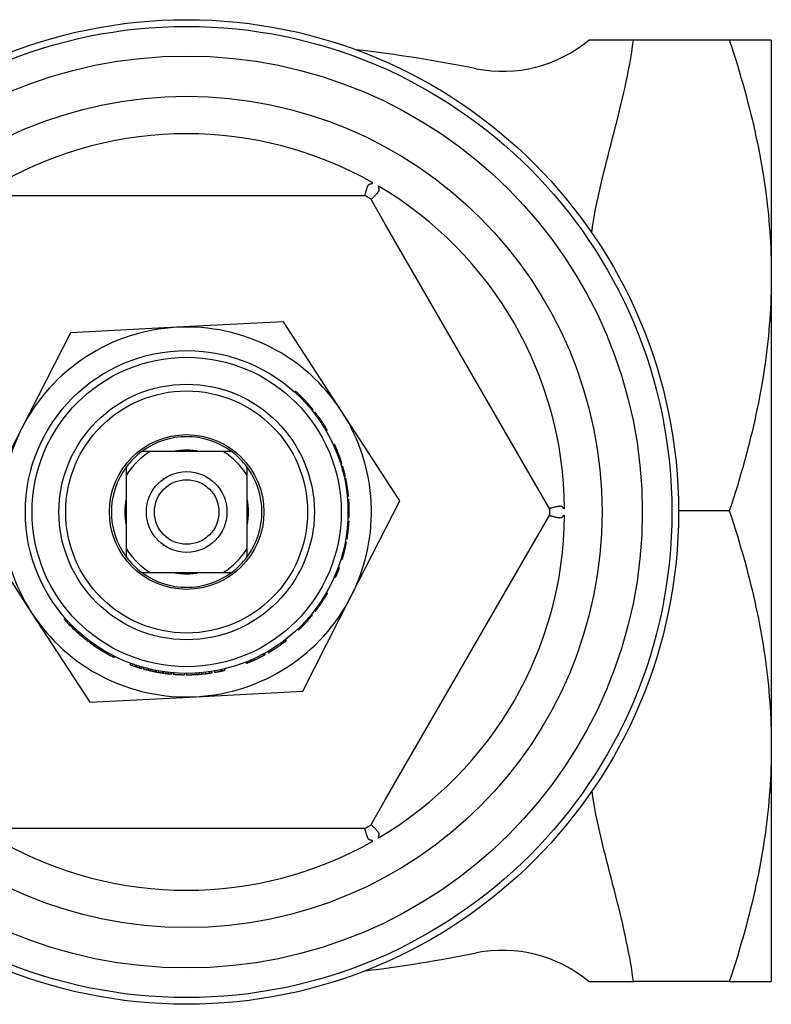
# Model space of a CAD drawing. Header units: millimetres. Extents: x 84 to 4102, y 9 to 486.
# Tile 9 of 15: x 318 to 374, y 413 to 486. Entities that reach past the tile are written whole.
import ezdxf

# ---------------------------------------------------------------- set-up
doc = ezdxf.new("R2010")
doc.units = ezdxf.units.MM
doc.layers.add('DETAIL', color=2, linetype='Continuous')

msp = doc.modelspace()

# ---------------------------------------------------------------- linework, layer by layer
at = {"layer": 'DETAIL'}
for p, q in [((364.08, 484.628), (360.749, 484.628)), ((371.208, 484.628), (364.08, 484.628)), ((374.334, 484.628), (371.208, 484.628)), ((374.334, 484.628), (374.334, 467.128)), ((319.68, 473.04), (317.519, 473.04)), ((341.988, 473.04), (319.68, 473.04)), ((344.149, 473.04), (341.988, 473.04)), ((345.608, 470.949), (344.528, 472.821)), ((356.762, 451.63), (345.608, 470.949)), ((374.334, 467.128), (374.334, 432.128)), ((338.043, 463.686), (330.115, 463.271)), ((342.366, 457.028), (338.043, 463.686)), ((322.187, 462.856), (318.583, 455.783)), ((330.115, 463.271), (322.187, 462.856)), ((338.865, 458.456), (338.932, 458.531)), ((339.462, 457.88), (339.534, 457.949)), ((339.661, 457.668), (339.735, 457.736)), ((340.171, 457.078), (340.249, 457.141)), ((340.311, 456.9), (340.39, 456.962)), ((346.689, 450.37), (342.366, 457.028)), ((340.467, 456.695), (340.547, 456.755)), ((318.583, 455.783), (314.978, 448.709)), ((341.065, 455.81), (341.151, 455.862)), ((341.206, 455.574), (341.293, 455.624)), ((341.738, 454.549), (341.829, 454.59)), ((328.12, 454.035), (327.494, 454.035)), ((333.548, 454.035), (328.12, 454.035)), ((334.174, 454.035), (333.548, 454.035)), ((341.779, 454.459), (341.871, 454.5)), ((342.288, 453.116), (342.384, 453.146)), ((326.339, 452.88), (326.339, 452.254)), ((335.329, 452.254), (335.329, 452.88)), ((342.348, 452.92), (342.444, 452.948)), ((342.403, 452.726), (342.499, 452.753)), ((326.339, 452.254), (326.339, 446.826)), ((335.329, 446.826), (335.329, 452.254)), ((342.545, 452.155), (342.643, 452.177)), ((342.572, 452.034), (342.67, 452.055)), ((342.589, 451.953), (342.687, 451.973)), ((357.843, 449.759), (356.762, 451.63)), ((342.768, 450.792), (342.868, 450.802)), ((342.777, 450.711), (342.876, 450.721)), ((342.797, 450.474), (342.897, 450.482)), ((342.804, 450.391), (342.903, 450.398)), ((343.085, 443.297), (346.689, 450.37)), ((371.208, 449.628), (367.434, 449.628)), ((342.815, 448.872), (342.915, 448.866)), ((342.815, 448.87), (342.915, 448.865)), ((342.827, 449.135), (342.927, 449.132)), ((342.829, 449.216), (342.929, 449.214)), ((342.915, 448.865), (342.915, 448.866)), ((356.762, 447.449), (357.843, 449.321)), ((314.978, 448.709), (319.302, 442.051)), ((342.624, 447.307), (342.723, 447.288)), ((342.624, 447.305), (342.722, 447.286)), ((342.764, 447.521), (342.666, 447.537)), ((342.673, 447.583), (342.772, 447.567)), ((342.722, 447.286), (342.723, 447.288)), ((342.769, 447.55), (342.772, 447.567)), ((345.608, 428.13), (356.762, 447.449)), ((326.339, 446.826), (326.339, 446.2)), ((335.329, 446.2), (335.329, 446.826)), ((342.397, 445.974), (342.301, 446.004)), ((342.315, 446.048), (342.41, 446.019)), ((342.405, 446.002), (342.41, 446.019)), ((342.052, 445.279), (342.145, 445.243)), ((342.108, 445.429), (342.202, 445.395)), ((327.494, 445.045), (328.12, 445.045)), ((328.12, 445.045), (333.548, 445.045)), ((333.548, 445.045), (334.174, 445.045)), ((341.83, 444.736), (341.922, 444.696)), ((339.481, 436.224), (343.085, 443.297)), ((341.101, 443.329), (341.187, 443.277)), ((341.232, 443.551), (341.319, 443.501)), ((340.343, 442.22), (340.422, 442.159)), ((340.508, 442.44), (340.589, 442.381)), ((319.302, 442.051), (323.625, 435.393)), ((321.801, 441.64), (321.725, 441.574)), ((340.084, 441.895), (340.161, 441.831)), ((340.113, 441.931), (340.191, 441.868)), ((339.081, 440.823), (339.149, 440.75)), ((323.501, 440.041), (323.44, 439.961)), ((338.151, 440.028), (338.212, 439.949)), ((338.2, 440.066), (338.261, 439.987)), ((336.927, 439.202), (336.978, 439.116)), ((325.468, 438.806), (325.423, 438.717)), ((336.531, 438.978), (336.579, 438.89)), ((336.618, 439.026), (336.666, 438.938)), ((336.862, 439.164), (336.912, 439.077)), ((326.629, 438.301), (326.594, 438.207)), ((326.816, 438.232), (326.782, 438.138)), ((327.086, 438.14), (327.054, 438.045)), ((327.365, 438.052), (327.336, 437.956)), ((327.536, 438.002), (327.508, 437.906)), ((327.636, 437.974), (327.609, 437.877)), ((328.007, 437.877), (327.984, 437.78)), ((328.147, 437.844), (328.124, 437.747)), ((328.546, 437.76), (328.527, 437.662)), ((328.55, 437.759), (328.531, 437.661)), ((328.595, 437.75), (328.576, 437.652)), ((333.417, 437.821), (333.438, 437.723)), ((333.645, 437.874), (333.668, 437.776)), ((335.229, 438.374), (335.266, 438.281)), ((328.527, 437.662), (328.531, 437.661)), ((328.75, 437.722), (328.732, 437.624)), ((329.009, 437.679), (328.994, 437.58)), ((329.088, 437.667), (329.074, 437.568)), ((329.286, 437.64), (329.273, 437.541)), ((329.429, 437.622), (329.417, 437.523)), ((329.417, 437.523), (329.445, 437.52)), ((329.456, 437.619), (329.445, 437.52)), ((329.672, 437.596), (329.662, 437.497)), ((329.713, 437.592), (329.703, 437.493)), ((329.832, 437.582), (329.824, 437.482)), ((329.884, 437.577), (329.876, 437.478)), ((330.676, 437.541), (330.674, 437.441)), ((330.814, 437.54), (330.814, 437.44)), ((331.538, 437.56), (331.544, 437.461)), ((331.544, 437.461), (331.567, 437.462)), ((331.561, 437.562), (331.567, 437.462)), ((331.739, 437.574), (331.746, 437.474)), ((331.937, 437.591), (331.946, 437.491)), ((332.221, 437.62), (332.232, 437.521)), ((332.512, 437.658), (332.526, 437.559)), ((332.687, 437.684), (332.703, 437.585)), ((332.897, 437.718), (332.914, 437.62)), ((323.625, 435.393), (331.553, 435.809)), ((331.553, 435.809), (339.481, 436.224)), ((374.334, 432.128), (374.334, 414.628)), ((344.528, 426.259), (345.608, 428.13)), ((317.519, 426.04), (319.68, 426.04)), ((319.68, 426.04), (341.988, 426.04)), ((341.988, 426.04), (344.149, 426.04)), ((360.749, 414.628), (364.08, 414.628)), ((371.208, 414.628), (364.08, 414.628)), ((371.208, 414.628), (374.334, 414.628))]:
    msp.add_line(p, q, dxfattribs=at)
at = {"layer": 'DETAIL', "flags": 128}
for points in [[(360.972, 470.306), (361.035, 470.743), (361.105, 471.182), (361.181, 471.621), (361.264, 472.062), (361.352, 472.504), (361.445, 472.947), (361.542, 473.389), (361.644, 473.832), (361.749, 474.275), (361.856, 474.717), (361.966, 475.158), (362.077, 475.599), (362.189, 476.038), (362.302, 476.476), (362.415, 476.913), (362.528, 477.347), (362.639, 477.78), (362.75, 478.21), (362.858, 478.637), (362.964, 479.061), (363.067, 479.482), (363.168, 479.9), (363.266, 480.314), (363.36, 480.724), (363.451, 481.131), (363.54, 481.547), (363.628, 481.972), (363.713, 482.403), (363.795, 482.84), (363.874, 483.283), (363.948, 483.729), (364.017, 484.177), (364.08, 484.628)], [(371.208, 484.628), (371.364, 484.155), (371.515, 483.686), (371.662, 483.221), (371.805, 482.759), (371.943, 482.302), (372.077, 481.847), (372.207, 481.396), (372.333, 480.948), (372.454, 480.503), (372.571, 480.06), (372.685, 479.621), (372.794, 479.184), (372.899, 478.749), (373.001, 478.317), (373.098, 477.887), (373.192, 477.459), (373.282, 477.034), (373.368, 476.61), (373.45, 476.188), (373.529, 475.767), (373.604, 475.348), (373.675, 474.931), (373.742, 474.515), (373.806, 474.1), (373.866, 473.686), (373.923, 473.273), (373.975, 472.861), (374.025, 472.45), (374.07, 472.04), (374.112, 471.63), (374.15, 471.221), (374.185, 470.812), (374.216, 470.403), (374.244, 469.994), (374.268, 469.585), (374.288, 469.177), (374.304, 468.768), (374.317, 468.358), (374.326, 467.949), (374.332, 467.538), (374.334, 467.128)], [(344.19, 473.407), (344.2, 473.441), (344.21, 473.476), (344.22, 473.51), (344.23, 473.544), (344.241, 473.578), (344.252, 473.611), (344.262, 473.644), (344.273, 473.675), (344.285, 473.706), (344.296, 473.735), (344.308, 473.763), (344.32, 473.789), (344.332, 473.813), (344.344, 473.834), (344.356, 473.852), (344.368, 473.866), (344.378, 473.878), (344.39, 473.889), (344.402, 473.898), (344.415, 473.906), (344.429, 473.913), (344.444, 473.919), (344.461, 473.924), (344.479, 473.927)], [(344.479, 473.927), (344.49, 473.93), (344.5, 473.932), (344.511, 473.934), (344.522, 473.937), (344.532, 473.939), (344.542, 473.942), (344.552, 473.945), (344.562, 473.947), (344.572, 473.95), (344.581, 473.953), (344.59, 473.956), (344.599, 473.959), (344.608, 473.963), (344.617, 473.966), (344.626, 473.97), (344.634, 473.974), (344.643, 473.978), (344.651, 473.983), (344.659, 473.99), (344.667, 473.999), (344.669, 474.012), (344.663, 474.024), (344.653, 474.033), (344.642, 474.04)], [(345.147, 473.748), (345.136, 473.754), (345.123, 473.758), (345.11, 473.758), (345.099, 473.749), (345.095, 473.738), (345.094, 473.728), (345.094, 473.718), (345.094, 473.708), (345.095, 473.699), (345.096, 473.69), (345.097, 473.68), (345.099, 473.671), (345.101, 473.661), (345.103, 473.652), (345.105, 473.642), (345.107, 473.633), (345.11, 473.623), (345.113, 473.613), (345.116, 473.602), (345.119, 473.592), (345.122, 473.582), (345.125, 473.571), (345.128, 473.561), (345.132, 473.55)], [(344.089, 473.04), (344.089, 473.04), (344.09, 473.042), (344.091, 473.046), (344.092, 473.05), (344.093, 473.056), (344.095, 473.064), (344.097, 473.072), (344.1, 473.082), (344.103, 473.094), (344.106, 473.106), (344.11, 473.12), (344.114, 473.135), (344.118, 473.152), (344.123, 473.169), (344.128, 473.188), (344.134, 473.208), (344.14, 473.229), (344.146, 473.252), (344.152, 473.275), (344.159, 473.299), (344.166, 473.325), (344.174, 473.352), (344.182, 473.379), (344.19, 473.407)], [(345.132, 473.55), (345.143, 473.51), (345.145, 473.47), (345.136, 473.43), (345.118, 473.388), (345.095, 473.349), (345.068, 473.311), (345.037, 473.271), (345.001, 473.229), (344.961, 473.185), (344.92, 473.139), (344.876, 473.093), (344.834, 473.049), (344.794, 473.007), (344.756, 472.968), (344.721, 472.932), (344.688, 472.899), (344.659, 472.87), (344.633, 472.843), (344.611, 472.821), (344.592, 472.802), (344.577, 472.788), (344.566, 472.777), (344.56, 472.771), (344.558, 472.769)], [(374.334, 467.128), (374.332, 466.717), (374.326, 466.307), (374.317, 465.897), (374.304, 465.488), (374.288, 465.079), (374.268, 464.67), (374.244, 464.261), (374.216, 463.852), (374.185, 463.444), (374.15, 463.035), (374.112, 462.625), (374.07, 462.215), (374.025, 461.805), (373.975, 461.394), (373.923, 460.982), (373.866, 460.569), (373.806, 460.155), (373.742, 459.74), (373.675, 459.324), (373.604, 458.907), (373.529, 458.488), (373.45, 458.067), (373.368, 457.645), (373.282, 457.222), (373.192, 456.796), (373.098, 456.368), (373.001, 455.938), (372.899, 455.506), (372.794, 455.071), (372.685, 454.635), (372.571, 454.195), (372.454, 453.753), (372.333, 453.307), (372.207, 452.859), (372.077, 452.408), (371.943, 451.954), (371.805, 451.496), (371.662, 451.034), (371.515, 450.569), (371.364, 450.1), (371.208, 449.628)], [(339.534, 457.949), (339.51, 457.974), (339.485, 457.999), (339.461, 458.024), (339.436, 458.049), (339.412, 458.074), (339.387, 458.098), (339.362, 458.123), (339.338, 458.148), (339.313, 458.172), (339.288, 458.197), (339.263, 458.221), (339.238, 458.245), (339.213, 458.269), (339.187, 458.293), (339.162, 458.318), (339.137, 458.342), (339.111, 458.365), (339.086, 458.389), (339.06, 458.413), (339.035, 458.437), (339.009, 458.46), (338.983, 458.484), (338.957, 458.507), (338.932, 458.531)], [(339.735, 457.736), (339.727, 457.745), (339.718, 457.754), (339.71, 457.763), (339.702, 457.772), (339.693, 457.781), (339.685, 457.79), (339.677, 457.799), (339.668, 457.808), (339.66, 457.817), (339.652, 457.826), (339.643, 457.834), (339.635, 457.843), (339.627, 457.852), (339.618, 457.861), (339.61, 457.87), (339.601, 457.879), (339.593, 457.888), (339.585, 457.896), (339.576, 457.905), (339.568, 457.914), (339.559, 457.923), (339.551, 457.932), (339.542, 457.94), (339.534, 457.949)], [(340.249, 457.141), (340.228, 457.166), (340.207, 457.191), (340.186, 457.217), (340.166, 457.242), (340.145, 457.267), (340.124, 457.293), (340.103, 457.318), (340.082, 457.343), (340.06, 457.368), (340.039, 457.393), (340.018, 457.418), (339.997, 457.443), (339.975, 457.467), (339.954, 457.492), (339.932, 457.517), (339.91, 457.541), (339.889, 457.566), (339.867, 457.59), (339.845, 457.615), (339.823, 457.639), (339.801, 457.664), (339.779, 457.688), (339.757, 457.712), (339.735, 457.736)], [(340.547, 456.755), (340.541, 456.763), (340.534, 456.772), (340.528, 456.781), (340.522, 456.789), (340.515, 456.798), (340.509, 456.807), (340.502, 456.815), (340.496, 456.824), (340.489, 456.833), (340.483, 456.841), (340.476, 456.85), (340.469, 456.859), (340.463, 456.867), (340.456, 456.876), (340.45, 456.884), (340.443, 456.893), (340.437, 456.902), (340.43, 456.91), (340.423, 456.919), (340.417, 456.927), (340.41, 456.936), (340.404, 456.944), (340.397, 456.953), (340.39, 456.962)], [(341.151, 455.862), (341.127, 455.901), (341.103, 455.939), (341.08, 455.977), (341.056, 456.015), (341.032, 456.053), (341.007, 456.09), (340.983, 456.128), (340.958, 456.166), (340.934, 456.203), (340.909, 456.241), (340.884, 456.278), (340.859, 456.315), (340.834, 456.352), (340.808, 456.389), (340.783, 456.426), (340.757, 456.463), (340.732, 456.5), (340.706, 456.537), (340.68, 456.573), (340.653, 456.61), (340.627, 456.646), (340.601, 456.682), (340.574, 456.719), (340.547, 456.755)], [(341.293, 455.624), (341.287, 455.634), (341.281, 455.644), (341.275, 455.654), (341.269, 455.664), (341.264, 455.674), (341.258, 455.684), (341.252, 455.694), (341.246, 455.704), (341.24, 455.714), (341.234, 455.724), (341.228, 455.734), (341.222, 455.744), (341.216, 455.754), (341.21, 455.764), (341.205, 455.773), (341.199, 455.783), (341.193, 455.793), (341.187, 455.803), (341.181, 455.813), (341.175, 455.823), (341.169, 455.833), (341.163, 455.843), (341.157, 455.852), (341.151, 455.862)], [(341.871, 454.5), (341.867, 454.507), (341.864, 454.514), (341.861, 454.521), (341.858, 454.527), (341.855, 454.534), (341.853, 454.539), (341.85, 454.545), (341.848, 454.55), (341.846, 454.555), (341.843, 454.559), (341.842, 454.564), (341.84, 454.568), (341.838, 454.571), (341.837, 454.575), (341.835, 454.578), (341.834, 454.58), (341.833, 454.583), (341.832, 454.585), (341.831, 454.586), (341.831, 454.588), (341.83, 454.589), (341.83, 454.59), (341.829, 454.59), (341.829, 454.59)], [(342.131, 453.873), (342.111, 453.926), (342.091, 453.976), (342.072, 454.024), (342.054, 454.069), (342.037, 454.111), (342.021, 454.151), (342.005, 454.188), (341.991, 454.222), (341.978, 454.254), (341.965, 454.284), (341.953, 454.312), (341.941, 454.339), (341.931, 454.364), (341.921, 454.386), (341.912, 454.407), (341.903, 454.427), (341.896, 454.444), (341.889, 454.459), (341.883, 454.471), (341.879, 454.481), (341.875, 454.489), (341.873, 454.495), (341.871, 454.499), (341.871, 454.5)], [(342.384, 453.146), (342.374, 453.177), (342.365, 453.207), (342.355, 453.238), (342.345, 453.268), (342.335, 453.299), (342.325, 453.329), (342.315, 453.36), (342.305, 453.39), (342.295, 453.42), (342.284, 453.451), (342.274, 453.481), (342.263, 453.511), (342.253, 453.542), (342.242, 453.572), (342.232, 453.602), (342.221, 453.632), (342.21, 453.662), (342.199, 453.692), (342.188, 453.723), (342.177, 453.753), (342.166, 453.783), (342.154, 453.813), (342.143, 453.843), (342.131, 453.873)], [(342.499, 452.753), (342.497, 452.761), (342.495, 452.769), (342.493, 452.777), (342.49, 452.785), (342.488, 452.794), (342.486, 452.802), (342.484, 452.81), (342.481, 452.818), (342.479, 452.826), (342.477, 452.834), (342.474, 452.842), (342.472, 452.851), (342.47, 452.859), (342.467, 452.867), (342.465, 452.875), (342.463, 452.883), (342.46, 452.891), (342.458, 452.899), (342.456, 452.907), (342.453, 452.916), (342.451, 452.924), (342.449, 452.932), (342.446, 452.94), (342.444, 452.948)], [(342.643, 452.177), (342.638, 452.201), (342.632, 452.225), (342.627, 452.249), (342.621, 452.273), (342.615, 452.298), (342.61, 452.322), (342.604, 452.346), (342.598, 452.37), (342.592, 452.394), (342.587, 452.418), (342.581, 452.442), (342.575, 452.466), (342.569, 452.49), (342.563, 452.514), (342.557, 452.538), (342.55, 452.562), (342.544, 452.586), (342.538, 452.61), (342.532, 452.633), (342.525, 452.657), (342.519, 452.681), (342.512, 452.705), (342.506, 452.729), (342.499, 452.753)], [(342.687, 451.973), (342.685, 451.98), (342.684, 451.986), (342.683, 451.992), (342.681, 451.998), (342.68, 452.004), (342.679, 452.009), (342.678, 452.014), (342.677, 452.018), (342.676, 452.023), (342.675, 452.027), (342.675, 452.031), (342.674, 452.034), (342.673, 452.038), (342.673, 452.041), (342.672, 452.043), (342.671, 452.046), (342.671, 452.048), (342.671, 452.05), (342.67, 452.051), (342.67, 452.053), (342.67, 452.054), (342.67, 452.054), (342.67, 452.055), (342.67, 452.055)], [(342.792, 451.387), (342.785, 451.43), (342.779, 451.472), (342.772, 451.513), (342.765, 451.552), (342.759, 451.589), (342.753, 451.625), (342.747, 451.66), (342.741, 451.693), (342.735, 451.725), (342.729, 451.755), (342.724, 451.784), (342.719, 451.812), (342.714, 451.838), (342.709, 451.861), (342.705, 451.882), (342.701, 451.901), (342.698, 451.918), (342.695, 451.933), (342.692, 451.945), (342.69, 451.955), (342.689, 451.963), (342.688, 451.968), (342.687, 451.972), (342.687, 451.973)], [(342.868, 450.802), (342.868, 450.803), (342.867, 450.807), (342.867, 450.812), (342.866, 450.82), (342.865, 450.83), (342.864, 450.842), (342.862, 450.857), (342.86, 450.873), (342.858, 450.892), (342.856, 450.913), (342.853, 450.937), (342.85, 450.962), (342.847, 450.99), (342.843, 451.019), (342.839, 451.049), (342.835, 451.081), (342.831, 451.114), (342.826, 451.149), (342.822, 451.185), (342.816, 451.222), (342.811, 451.261), (342.805, 451.302), (342.799, 451.344), (342.792, 451.387)], [(342.876, 450.721), (342.876, 450.721), (342.876, 450.721), (342.876, 450.722), (342.876, 450.723), (342.876, 450.724), (342.876, 450.726), (342.875, 450.728), (342.875, 450.73), (342.875, 450.732), (342.875, 450.735), (342.874, 450.738), (342.874, 450.741), (342.874, 450.745), (342.873, 450.748), (342.873, 450.753), (342.872, 450.757), (342.872, 450.762), (342.871, 450.767), (342.871, 450.772), (342.87, 450.777), (342.87, 450.783), (342.869, 450.789), (342.868, 450.796), (342.868, 450.802)], [(342.903, 450.398), (342.903, 450.405), (342.902, 450.411), (342.902, 450.417), (342.902, 450.423), (342.901, 450.429), (342.901, 450.434), (342.9, 450.44), (342.9, 450.444), (342.9, 450.449), (342.899, 450.453), (342.899, 450.457), (342.899, 450.461), (342.898, 450.464), (342.898, 450.467), (342.898, 450.47), (342.898, 450.472), (342.898, 450.474), (342.898, 450.476), (342.897, 450.478), (342.897, 450.479), (342.897, 450.48), (342.897, 450.481), (342.897, 450.481), (342.897, 450.482)], [(342.931, 449.803), (342.93, 449.847), (342.929, 449.889), (342.928, 449.93), (342.926, 449.97), (342.925, 450.008), (342.923, 450.045), (342.922, 450.08), (342.92, 450.114), (342.919, 450.146), (342.917, 450.177), (342.915, 450.206), (342.914, 450.234), (342.912, 450.26), (342.911, 450.284), (342.91, 450.306), (342.908, 450.325), (342.907, 450.342), (342.906, 450.357), (342.905, 450.369), (342.905, 450.38), (342.904, 450.388), (342.904, 450.393), (342.903, 450.397), (342.903, 450.398)], [(342.929, 449.214), (342.929, 449.215), (342.93, 449.218), (342.93, 449.224), (342.93, 449.232), (342.93, 449.242), (342.93, 449.254), (342.931, 449.268), (342.931, 449.285), (342.932, 449.304), (342.932, 449.325), (342.932, 449.349), (342.933, 449.375), (342.933, 449.402), (342.933, 449.431), (342.934, 449.462), (342.934, 449.494), (342.934, 449.527), (342.934, 449.562), (342.934, 449.599), (342.933, 449.637), (342.933, 449.676), (342.933, 449.717), (342.932, 449.759), (342.931, 449.803)], [(357.813, 449.81), (357.814, 449.81), (357.815, 449.811), (357.818, 449.812), (357.823, 449.813), (357.828, 449.815), (357.835, 449.817), (357.843, 449.819), (357.852, 449.821), (357.863, 449.824), (357.875, 449.828), (357.888, 449.831), (357.903, 449.835), (357.919, 449.839), (357.936, 449.844), (357.955, 449.849), (357.975, 449.854), (357.996, 449.86), (358.019, 449.866), (358.043, 449.872), (358.068, 449.878), (358.094, 449.885), (358.122, 449.892), (358.151, 449.899), (358.181, 449.907)], [(358.181, 449.907), (358.216, 449.915), (358.25, 449.924), (358.284, 449.932), (358.319, 449.94), (358.353, 449.947), (358.386, 449.955), (358.419, 449.961), (358.451, 449.968), (358.482, 449.973), (358.513, 449.978), (358.542, 449.982), (358.57, 449.985), (358.597, 449.986), (358.623, 449.987), (358.645, 449.985), (358.665, 449.983), (358.682, 449.98), (358.697, 449.975), (358.711, 449.969), (358.725, 449.962), (358.738, 449.954), (358.751, 449.943), (358.764, 449.931), (358.776, 449.917)], [(358.776, 449.917), (358.784, 449.908), (358.791, 449.9), (358.799, 449.892), (358.806, 449.884), (358.814, 449.877), (358.821, 449.869), (358.828, 449.862), (358.836, 449.855), (358.843, 449.848), (358.85, 449.841), (358.857, 449.834), (358.865, 449.828), (358.872, 449.822), (358.879, 449.816), (358.887, 449.81), (358.895, 449.805), (358.903, 449.8), (358.911, 449.795), (358.921, 449.791), (358.932, 449.79), (358.945, 449.794), (358.952, 449.805), (358.955, 449.818), (358.956, 449.831)], [(371.208, 449.628), (371.364, 449.155), (371.515, 448.686), (371.662, 448.221), (371.805, 447.759), (371.943, 447.302), (372.077, 446.847), (372.207, 446.396), (372.333, 445.948), (372.454, 445.503), (372.571, 445.06), (372.685, 444.621), (372.794, 444.184), (372.899, 443.749), (373.001, 443.317), (373.098, 442.887), (373.192, 442.459), (373.282, 442.034), (373.368, 441.61), (373.45, 441.188), (373.529, 440.767), (373.604, 440.348), (373.675, 439.931), (373.742, 439.515), (373.806, 439.1), (373.866, 438.686), (373.923, 438.273), (373.975, 437.861), (374.025, 437.45), (374.07, 437.04), (374.112, 436.63), (374.15, 436.221), (374.185, 435.812), (374.216, 435.403), (374.244, 434.994), (374.268, 434.585), (374.288, 434.177), (374.304, 433.768), (374.317, 433.358), (374.326, 432.949), (374.332, 432.538), (374.334, 432.128)], [(342.862, 448.226), (342.868, 448.275), (342.872, 448.321), (342.877, 448.366), (342.881, 448.409), (342.885, 448.451), (342.888, 448.491), (342.892, 448.529), (342.895, 448.565), (342.897, 448.6), (342.9, 448.633), (342.902, 448.664), (342.904, 448.693), (342.906, 448.72), (342.908, 448.745), (342.909, 448.768), (342.91, 448.788), (342.912, 448.806), (342.913, 448.822), (342.913, 448.835), (342.914, 448.845), (342.914, 448.854), (342.915, 448.86), (342.915, 448.863), (342.915, 448.865)], [(342.927, 449.132), (342.927, 449.132), (342.927, 449.132), (342.927, 449.133), (342.927, 449.134), (342.927, 449.135), (342.927, 449.137), (342.927, 449.139), (342.927, 449.141), (342.927, 449.143), (342.927, 449.146), (342.928, 449.149), (342.928, 449.152), (342.928, 449.156), (342.928, 449.16), (342.928, 449.164), (342.928, 449.168), (342.928, 449.173), (342.928, 449.178), (342.929, 449.183), (342.929, 449.189), (342.929, 449.194), (342.929, 449.201), (342.929, 449.207), (342.929, 449.214)], [(358.776, 449.163), (358.747, 449.133), (358.715, 449.112), (358.676, 449.099), (358.631, 449.093), (358.586, 449.094), (358.541, 449.098), (358.491, 449.105), (358.438, 449.114), (358.381, 449.126), (358.322, 449.139), (358.261, 449.153), (358.2, 449.168), (358.143, 449.182), (358.089, 449.196), (358.039, 449.209), (357.994, 449.22), (357.952, 449.231), (357.916, 449.241), (357.885, 449.249), (357.859, 449.256), (357.839, 449.262), (357.825, 449.266), (357.816, 449.268), (357.813, 449.269)], [(358.956, 449.248), (358.955, 449.261), (358.952, 449.274), (358.945, 449.286), (358.932, 449.29), (358.921, 449.288), (358.911, 449.284), (358.903, 449.279), (358.895, 449.274), (358.887, 449.269), (358.879, 449.263), (358.872, 449.258), (358.865, 449.251), (358.857, 449.245), (358.85, 449.238), (358.843, 449.232), (358.836, 449.225), (358.828, 449.218), (358.821, 449.21), (358.814, 449.203), (358.806, 449.195), (358.799, 449.187), (358.791, 449.179), (358.784, 449.171), (358.776, 449.163)], [(342.772, 447.567), (342.773, 447.573), (342.774, 447.58), (342.776, 447.59), (342.778, 447.601), (342.78, 447.614), (342.782, 447.63), (342.785, 447.647), (342.788, 447.667), (342.791, 447.688), (342.795, 447.712), (342.799, 447.737), (342.803, 447.765), (342.807, 447.794), (342.812, 447.825), (342.816, 447.858), (342.821, 447.892), (342.826, 447.928), (342.831, 447.966), (342.836, 448.005), (342.841, 448.046), (342.846, 448.089), (342.852, 448.133), (342.857, 448.179), (342.862, 448.226)], [(342.586, 446.661), (342.598, 446.708), (342.609, 446.754), (342.619, 446.798), (342.629, 446.84), (342.638, 446.88), (342.647, 446.919), (342.655, 446.957), (342.663, 446.992), (342.67, 447.026), (342.677, 447.058), (342.683, 447.089), (342.689, 447.118), (342.694, 447.145), (342.699, 447.169), (342.704, 447.192), (342.708, 447.211), (342.711, 447.229), (342.714, 447.244), (342.717, 447.257), (342.719, 447.268), (342.72, 447.276), (342.721, 447.282), (342.722, 447.285), (342.722, 447.286)], [(342.764, 447.521), (342.764, 447.521), (342.764, 447.521), (342.764, 447.521), (342.764, 447.522), (342.764, 447.522), (342.765, 447.523), (342.765, 447.523), (342.765, 447.524), (342.765, 447.525), (342.765, 447.526), (342.765, 447.527), (342.765, 447.528), (342.766, 447.529), (342.766, 447.531), (342.766, 447.532), (342.766, 447.534), (342.767, 447.535), (342.767, 447.537), (342.767, 447.539), (342.768, 447.541), (342.768, 447.543), (342.768, 447.545), (342.769, 447.547), (342.769, 447.55)], [(342.41, 446.019), (342.412, 446.024), (342.414, 446.032), (342.417, 446.041), (342.42, 446.052), (342.424, 446.065), (342.429, 446.08), (342.434, 446.097), (342.439, 446.116), (342.445, 446.137), (342.452, 446.159), (342.459, 446.184), (342.467, 446.211), (342.475, 446.239), (342.484, 446.269), (342.492, 446.301), (342.502, 446.335), (342.511, 446.37), (342.521, 446.406), (342.531, 446.445), (342.542, 446.484), (342.553, 446.526), (342.564, 446.569), (342.575, 446.614), (342.586, 446.661)], [(342.397, 445.974), (342.397, 445.974), (342.397, 445.974), (342.397, 445.974), (342.397, 445.975), (342.397, 445.975), (342.397, 445.976), (342.397, 445.976), (342.397, 445.977), (342.398, 445.978), (342.398, 445.979), (342.398, 445.98), (342.399, 445.981), (342.399, 445.982), (342.399, 445.984), (342.4, 445.985), (342.4, 445.987), (342.401, 445.988), (342.401, 445.99), (342.402, 445.992), (342.403, 445.994), (342.403, 445.996), (342.404, 445.998), (342.404, 446), (342.405, 446.002)], [(341.922, 444.696), (341.936, 444.728), (341.949, 444.759), (341.962, 444.789), (341.975, 444.819), (341.987, 444.849), (341.999, 444.877), (342.011, 444.905), (342.022, 444.932), (342.033, 444.959), (342.044, 444.985), (342.054, 445.01), (342.064, 445.035), (342.074, 445.059), (342.082, 445.081), (342.091, 445.103), (342.099, 445.123), (342.106, 445.142), (342.113, 445.16), (342.12, 445.177), (342.126, 445.192), (342.131, 445.207), (342.137, 445.22), (342.141, 445.232), (342.145, 445.243)], [(342.145, 445.243), (342.148, 445.25), (342.15, 445.256), (342.152, 445.262), (342.155, 445.268), (342.157, 445.275), (342.16, 445.281), (342.162, 445.287), (342.164, 445.294), (342.167, 445.3), (342.169, 445.306), (342.171, 445.313), (342.174, 445.319), (342.176, 445.325), (342.179, 445.332), (342.181, 445.338), (342.183, 445.344), (342.186, 445.351), (342.188, 445.357), (342.19, 445.363), (342.193, 445.37), (342.195, 445.376), (342.197, 445.382), (342.2, 445.389), (342.202, 445.395)], [(340.589, 442.381), (340.615, 442.417), (340.642, 442.454), (340.668, 442.49), (340.694, 442.527), (340.72, 442.563), (340.746, 442.6), (340.772, 442.637), (340.797, 442.674), (340.823, 442.711), (340.848, 442.748), (340.873, 442.785), (340.898, 442.822), (340.923, 442.86), (340.948, 442.897), (340.972, 442.935), (340.997, 442.973), (341.021, 443.01), (341.045, 443.048), (341.069, 443.086), (341.093, 443.124), (341.117, 443.162), (341.14, 443.2), (341.164, 443.239), (341.187, 443.277)], [(341.187, 443.277), (341.193, 443.286), (341.198, 443.296), (341.204, 443.305), (341.209, 443.314), (341.215, 443.323), (341.22, 443.333), (341.226, 443.342), (341.232, 443.351), (341.237, 443.361), (341.243, 443.37), (341.248, 443.379), (341.254, 443.388), (341.259, 443.398), (341.265, 443.407), (341.27, 443.416), (341.276, 443.426), (341.281, 443.435), (341.286, 443.444), (341.292, 443.454), (341.297, 443.463), (341.303, 443.473), (341.308, 443.482), (341.314, 443.491), (341.319, 443.501)], [(340.422, 442.159), (340.429, 442.169), (340.437, 442.178), (340.444, 442.187), (340.451, 442.196), (340.458, 442.205), (340.465, 442.215), (340.472, 442.224), (340.479, 442.233), (340.486, 442.242), (340.492, 442.251), (340.499, 442.261), (340.506, 442.27), (340.513, 442.279), (340.52, 442.288), (340.527, 442.298), (340.534, 442.307), (340.541, 442.316), (340.548, 442.325), (340.555, 442.335), (340.562, 442.344), (340.568, 442.353), (340.575, 442.362), (340.582, 442.372), (340.589, 442.381)], [(323.44, 439.961), (323.391, 439.999), (323.332, 440.046), (323.264, 440.1), (323.188, 440.162), (323.104, 440.23), (323.015, 440.305), (322.921, 440.386), (322.823, 440.471), (322.723, 440.56), (322.623, 440.652), (322.523, 440.745), (322.425, 440.839), (322.33, 440.932), (322.239, 441.023), (322.153, 441.111), (322.072, 441.194), (321.999, 441.272), (321.933, 441.343), (321.876, 441.406), (321.827, 441.46), (321.787, 441.504), (321.757, 441.539), (321.736, 441.562), (321.725, 441.574)], [(339.149, 440.75), (339.194, 440.792), (339.239, 440.835), (339.283, 440.878), (339.327, 440.921), (339.371, 440.965), (339.415, 441.009), (339.458, 441.052), (339.501, 441.097), (339.544, 441.141), (339.587, 441.185), (339.629, 441.23), (339.672, 441.275), (339.714, 441.32), (339.755, 441.366), (339.797, 441.411), (339.838, 441.457), (339.88, 441.503), (339.92, 441.55), (339.961, 441.596), (340.002, 441.643), (340.042, 441.69), (340.082, 441.737), (340.121, 441.784), (340.161, 441.831)], [(340.161, 441.831), (340.162, 441.833), (340.163, 441.834), (340.164, 441.836), (340.166, 441.837), (340.167, 441.839), (340.168, 441.84), (340.169, 441.842), (340.171, 441.843), (340.172, 441.845), (340.173, 441.846), (340.174, 441.848), (340.176, 441.849), (340.177, 441.851), (340.178, 441.852), (340.179, 441.854), (340.181, 441.856), (340.182, 441.857), (340.183, 441.859), (340.184, 441.86), (340.186, 441.862), (340.187, 441.863), (340.188, 441.865), (340.189, 441.866), (340.191, 441.868)], [(325.423, 438.717), (325.409, 438.724), (325.382, 438.737), (325.342, 438.758), (325.29, 438.785), (325.226, 438.818), (325.151, 438.857), (325.067, 438.903), (324.974, 438.953), (324.874, 439.01), (324.768, 439.07), (324.657, 439.135), (324.543, 439.203), (324.428, 439.274), (324.313, 439.347), (324.199, 439.421), (324.088, 439.494), (323.982, 439.567), (323.88, 439.638), (323.785, 439.705), (323.697, 439.768), (323.618, 439.826), (323.549, 439.879), (323.489, 439.924), (323.44, 439.961)], [(337.587, 439.5), (337.634, 439.531), (337.679, 439.562), (337.723, 439.592), (337.765, 439.621), (337.805, 439.65), (337.844, 439.677), (337.881, 439.704), (337.917, 439.73), (337.951, 439.755), (337.983, 439.778), (338.013, 439.8), (338.041, 439.82), (338.067, 439.84), (338.09, 439.857), (338.112, 439.873), (338.132, 439.888), (338.149, 439.901), (338.164, 439.913), (338.177, 439.923), (338.188, 439.931), (338.197, 439.938), (338.204, 439.944), (338.209, 439.947), (338.212, 439.949)], [(338.212, 439.949), (338.216, 439.952), (338.219, 439.955), (338.223, 439.958), (338.227, 439.961), (338.23, 439.963), (338.233, 439.966), (338.236, 439.968), (338.239, 439.97), (338.242, 439.972), (338.244, 439.974), (338.246, 439.976), (338.249, 439.978), (338.251, 439.979), (338.252, 439.981), (338.254, 439.982), (338.255, 439.983), (338.257, 439.984), (338.258, 439.985), (338.259, 439.986), (338.26, 439.986), (338.26, 439.987), (338.261, 439.987), (338.261, 439.987), (338.261, 439.987)], [(336.978, 439.116), (336.979, 439.117), (336.983, 439.119), (336.989, 439.122), (336.997, 439.127), (337.008, 439.133), (337.021, 439.141), (337.036, 439.15), (337.054, 439.161), (337.074, 439.173), (337.096, 439.186), (337.12, 439.201), (337.146, 439.217), (337.175, 439.234), (337.205, 439.253), (337.238, 439.273), (337.272, 439.295), (337.309, 439.318), (337.346, 439.341), (337.384, 439.366), (337.423, 439.391), (337.463, 439.417), (337.503, 439.444), (337.545, 439.471), (337.587, 439.5)], [(335.266, 438.281), (335.296, 438.292), (335.325, 438.304), (335.355, 438.316), (335.385, 438.328), (335.414, 438.34), (335.444, 438.352), (335.474, 438.365), (335.503, 438.377), (335.533, 438.389), (335.562, 438.402), (335.592, 438.414), (335.621, 438.427), (335.651, 438.44), (335.68, 438.453), (335.709, 438.466), (335.739, 438.478), (335.768, 438.491), (335.797, 438.505), (335.826, 438.518), (335.856, 438.531), (335.885, 438.544), (335.914, 438.558), (335.943, 438.571), (335.972, 438.585)], [(335.972, 438.585), (336.024, 438.609), (336.073, 438.633), (336.119, 438.655), (336.162, 438.676), (336.203, 438.696), (336.242, 438.716), (336.277, 438.733), (336.311, 438.75), (336.341, 438.766), (336.37, 438.781), (336.398, 438.795), (336.423, 438.808), (336.447, 438.821), (336.469, 438.832), (336.489, 438.843), (336.508, 438.853), (336.525, 438.861), (336.539, 438.869), (336.551, 438.876), (336.561, 438.881), (336.569, 438.885), (336.574, 438.888), (336.577, 438.89), (336.579, 438.89)], [(336.579, 438.89), (336.586, 438.894), (336.593, 438.898), (336.599, 438.902), (336.605, 438.905), (336.611, 438.908), (336.617, 438.911), (336.622, 438.914), (336.627, 438.917), (336.632, 438.919), (336.636, 438.922), (336.64, 438.924), (336.644, 438.926), (336.648, 438.928), (336.651, 438.93), (336.654, 438.931), (336.656, 438.933), (336.659, 438.934), (336.661, 438.935), (336.662, 438.936), (336.664, 438.937), (336.665, 438.937), (336.665, 438.938), (336.666, 438.938), (336.666, 438.938)], [(336.912, 439.077), (336.915, 439.079), (336.918, 439.081), (336.921, 439.082), (336.923, 439.084), (336.926, 439.085), (336.929, 439.087), (336.932, 439.089), (336.934, 439.09), (336.937, 439.092), (336.94, 439.093), (336.943, 439.095), (336.945, 439.097), (336.948, 439.098), (336.951, 439.1), (336.953, 439.101), (336.956, 439.103), (336.959, 439.105), (336.962, 439.106), (336.964, 439.108), (336.967, 439.109), (336.97, 439.111), (336.973, 439.113), (336.975, 439.114), (336.978, 439.116)], [(326.594, 438.207), (326.602, 438.204), (326.61, 438.201), (326.617, 438.198), (326.625, 438.195), (326.633, 438.192), (326.641, 438.189), (326.649, 438.187), (326.657, 438.184), (326.664, 438.181), (326.672, 438.178), (326.68, 438.175), (326.688, 438.172), (326.696, 438.169), (326.704, 438.166), (326.712, 438.164), (326.719, 438.161), (326.727, 438.158), (326.735, 438.155), (326.743, 438.152), (326.751, 438.149), (326.759, 438.147), (326.767, 438.144), (326.774, 438.141), (326.782, 438.138)], [(326.782, 438.138), (326.792, 438.135), (326.801, 438.132), (326.81, 438.128), (326.82, 438.125), (326.829, 438.122), (326.839, 438.118), (326.848, 438.115), (326.857, 438.112), (326.867, 438.108), (326.876, 438.105), (326.886, 438.102), (326.895, 438.099), (326.905, 438.095), (326.914, 438.092), (326.923, 438.089), (326.933, 438.086), (326.942, 438.083), (326.952, 438.079), (326.961, 438.076), (326.971, 438.073), (326.98, 438.07), (326.989, 438.067), (326.999, 438.064), (327.008, 438.06)], [(327.008, 438.06), (327.011, 438.06), (327.013, 438.059), (327.016, 438.058), (327.018, 438.057), (327.021, 438.056), (327.023, 438.056), (327.025, 438.055), (327.027, 438.054), (327.029, 438.053), (327.032, 438.053), (327.034, 438.052), (327.036, 438.051), (327.037, 438.051), (327.039, 438.05), (327.041, 438.05), (327.043, 438.049), (327.044, 438.048), (327.046, 438.048), (327.047, 438.047), (327.049, 438.047), (327.05, 438.046), (327.052, 438.046), (327.053, 438.046), (327.054, 438.045)], [(327.054, 438.045), (327.056, 438.045), (327.057, 438.044), (327.059, 438.044), (327.06, 438.043), (327.062, 438.043), (327.064, 438.042), (327.065, 438.042), (327.067, 438.041), (327.069, 438.04), (327.071, 438.04), (327.073, 438.039), (327.075, 438.038), (327.077, 438.038), (327.08, 438.037), (327.082, 438.036), (327.084, 438.035), (327.087, 438.035), (327.089, 438.034), (327.092, 438.033), (327.094, 438.032), (327.097, 438.031), (327.1, 438.03), (327.103, 438.029), (327.105, 438.028)], [(327.105, 438.028), (327.115, 438.025), (327.125, 438.022), (327.134, 438.019), (327.144, 438.016), (327.153, 438.013), (327.163, 438.01), (327.173, 438.007), (327.182, 438.004), (327.192, 438.001), (327.202, 437.998), (327.211, 437.995), (327.221, 437.992), (327.23, 437.989), (327.24, 437.986), (327.25, 437.983), (327.259, 437.98), (327.269, 437.977), (327.279, 437.974), (327.288, 437.971), (327.298, 437.968), (327.308, 437.965), (327.317, 437.962), (327.327, 437.959), (327.336, 437.956)], [(327.336, 437.956), (327.344, 437.954), (327.351, 437.952), (327.358, 437.95), (327.365, 437.948), (327.372, 437.945), (327.379, 437.943), (327.387, 437.941), (327.394, 437.939), (327.401, 437.937), (327.408, 437.935), (327.415, 437.933), (327.422, 437.931), (327.429, 437.929), (327.437, 437.926), (327.444, 437.924), (327.451, 437.922), (327.458, 437.92), (327.465, 437.918), (327.472, 437.916), (327.48, 437.914), (327.487, 437.912), (327.494, 437.91), (327.501, 437.908), (327.508, 437.906)], [(327.609, 437.877), (327.624, 437.873), (327.64, 437.869), (327.656, 437.865), (327.671, 437.86), (327.687, 437.856), (327.702, 437.852), (327.718, 437.848), (327.734, 437.844), (327.749, 437.84), (327.765, 437.835), (327.78, 437.831), (327.796, 437.827), (327.812, 437.823), (327.827, 437.819), (327.843, 437.815), (327.859, 437.811), (327.874, 437.807), (327.89, 437.803), (327.905, 437.799), (327.921, 437.796), (327.937, 437.792), (327.952, 437.788), (327.968, 437.784), (327.984, 437.78)], [(327.984, 437.78), (327.99, 437.779), (327.996, 437.777), (328.001, 437.776), (328.007, 437.775), (328.013, 437.773), (328.019, 437.772), (328.025, 437.77), (328.031, 437.769), (328.037, 437.768), (328.042, 437.766), (328.048, 437.765), (328.054, 437.763), (328.06, 437.762), (328.066, 437.761), (328.072, 437.759), (328.078, 437.758), (328.083, 437.756), (328.089, 437.755), (328.095, 437.754), (328.101, 437.752), (328.107, 437.751), (328.113, 437.75), (328.119, 437.748), (328.124, 437.747)], [(328.124, 437.747), (328.141, 437.743), (328.158, 437.739), (328.175, 437.736), (328.191, 437.732), (328.208, 437.728), (328.225, 437.724), (328.242, 437.721), (328.258, 437.717), (328.275, 437.713), (328.292, 437.71), (328.309, 437.706), (328.326, 437.703), (328.342, 437.699), (328.359, 437.696), (328.376, 437.692), (328.393, 437.689), (328.41, 437.685), (328.426, 437.682), (328.443, 437.678), (328.46, 437.675), (328.477, 437.672), (328.494, 437.668), (328.511, 437.665), (328.527, 437.662)], [(333.438, 437.723), (333.456, 437.727), (333.473, 437.731), (333.489, 437.735), (333.505, 437.738), (333.52, 437.742), (333.534, 437.745), (333.547, 437.748), (333.56, 437.751), (333.572, 437.754), (333.583, 437.756), (333.594, 437.759), (333.604, 437.761), (333.613, 437.763), (333.622, 437.765), (333.631, 437.767), (333.638, 437.769), (333.645, 437.771), (333.651, 437.772), (333.657, 437.774), (333.661, 437.775), (333.664, 437.775), (333.666, 437.776), (333.668, 437.776), (333.668, 437.776)], [(328.531, 437.661), (328.533, 437.66), (328.535, 437.66), (328.537, 437.66), (328.539, 437.659), (328.541, 437.659), (328.543, 437.659), (328.544, 437.658), (328.546, 437.658), (328.548, 437.658), (328.55, 437.657), (328.552, 437.657), (328.554, 437.656), (328.556, 437.656), (328.558, 437.656), (328.56, 437.655), (328.561, 437.655), (328.563, 437.655), (328.565, 437.654), (328.567, 437.654), (328.569, 437.654), (328.571, 437.653), (328.573, 437.653), (328.575, 437.653), (328.576, 437.652)], [(328.576, 437.652), (328.583, 437.651), (328.589, 437.65), (328.596, 437.648), (328.602, 437.647), (328.609, 437.646), (328.615, 437.645), (328.622, 437.644), (328.628, 437.642), (328.635, 437.641), (328.641, 437.64), (328.648, 437.639), (328.654, 437.638), (328.661, 437.636), (328.667, 437.635), (328.674, 437.634), (328.68, 437.633), (328.687, 437.632), (328.693, 437.631), (328.7, 437.629), (328.706, 437.628), (328.713, 437.627), (328.719, 437.626), (328.726, 437.625), (328.732, 437.624)], [(328.732, 437.624), (328.74, 437.622), (328.747, 437.621), (328.755, 437.62), (328.763, 437.618), (328.77, 437.617), (328.778, 437.616), (328.785, 437.614), (328.793, 437.613), (328.8, 437.612), (328.808, 437.611), (328.816, 437.609), (328.823, 437.608), (328.831, 437.607), (328.838, 437.605), (328.846, 437.604), (328.853, 437.603), (328.861, 437.602), (328.869, 437.6), (328.876, 437.599), (328.884, 437.598), (328.891, 437.597), (328.899, 437.595), (328.907, 437.594), (328.914, 437.593)], [(328.914, 437.593), (328.919, 437.592), (328.923, 437.592), (328.928, 437.591), (328.932, 437.59), (328.936, 437.589), (328.94, 437.589), (328.944, 437.588), (328.948, 437.588), (328.952, 437.587), (328.956, 437.586), (328.959, 437.586), (328.962, 437.585), (328.966, 437.585), (328.969, 437.584), (328.972, 437.584), (328.975, 437.583), (328.978, 437.583), (328.98, 437.583), (328.983, 437.582), (328.985, 437.582), (328.988, 437.581), (328.99, 437.581), (328.992, 437.581), (328.994, 437.58)], [(328.994, 437.58), (328.997, 437.58), (328.999, 437.58), (329.002, 437.579), (329.005, 437.579), (329.008, 437.578), (329.011, 437.578), (329.014, 437.577), (329.018, 437.577), (329.021, 437.576), (329.024, 437.576), (329.027, 437.575), (329.03, 437.575), (329.034, 437.574), (329.037, 437.574), (329.041, 437.573), (329.044, 437.573), (329.048, 437.572), (329.051, 437.572), (329.055, 437.571), (329.059, 437.571), (329.062, 437.57), (329.066, 437.57), (329.07, 437.569), (329.074, 437.568)], [(329.074, 437.568), (329.082, 437.567), (329.09, 437.566), (329.099, 437.565), (329.107, 437.564), (329.115, 437.562), (329.123, 437.561), (329.132, 437.56), (329.14, 437.559), (329.148, 437.558), (329.157, 437.557), (329.165, 437.555), (329.173, 437.554), (329.182, 437.553), (329.19, 437.552), (329.198, 437.551), (329.207, 437.55), (329.215, 437.549), (329.223, 437.547), (329.231, 437.546), (329.24, 437.545), (329.248, 437.544), (329.256, 437.543), (329.265, 437.542), (329.273, 437.541)], [(329.273, 437.541), (329.279, 437.54), (329.285, 437.539), (329.291, 437.538), (329.297, 437.538), (329.303, 437.537), (329.309, 437.536), (329.315, 437.535), (329.321, 437.535), (329.327, 437.534), (329.333, 437.533), (329.339, 437.532), (329.345, 437.532), (329.351, 437.531), (329.357, 437.53), (329.363, 437.529), (329.369, 437.529), (329.375, 437.528), (329.381, 437.527), (329.387, 437.527), (329.393, 437.526), (329.399, 437.525), (329.405, 437.524), (329.411, 437.524), (329.417, 437.523)], [(329.445, 437.52), (329.461, 437.518), (329.477, 437.516), (329.492, 437.514), (329.506, 437.513), (329.52, 437.511), (329.534, 437.51), (329.547, 437.508), (329.56, 437.507), (329.572, 437.506), (329.583, 437.505), (329.594, 437.503), (329.604, 437.502), (329.613, 437.501), (329.622, 437.501), (329.63, 437.5), (329.636, 437.499), (329.642, 437.499), (329.648, 437.498), (329.652, 437.498), (329.656, 437.497), (329.659, 437.497), (329.661, 437.497), (329.662, 437.497), (329.662, 437.497)], [(329.662, 437.497), (329.665, 437.496), (329.669, 437.496), (329.672, 437.496), (329.675, 437.495), (329.678, 437.495), (329.68, 437.495), (329.683, 437.495), (329.685, 437.494), (329.687, 437.494), (329.689, 437.494), (329.691, 437.494), (329.693, 437.494), (329.695, 437.493), (329.696, 437.493), (329.698, 437.493), (329.699, 437.493), (329.7, 437.493), (329.701, 437.493), (329.702, 437.493), (329.702, 437.493), (329.703, 437.493), (329.703, 437.493), (329.703, 437.493), (329.703, 437.493)], [(329.824, 437.482), (329.824, 437.482), (329.824, 437.482), (329.824, 437.482), (329.825, 437.482), (329.826, 437.482), (329.827, 437.482), (329.828, 437.482), (329.829, 437.482), (329.831, 437.481), (329.833, 437.481), (329.835, 437.481), (329.837, 437.481), (329.839, 437.481), (329.841, 437.481), (329.844, 437.48), (329.847, 437.48), (329.85, 437.48), (329.853, 437.48), (329.857, 437.479), (329.86, 437.479), (329.864, 437.479), (329.868, 437.478), (329.872, 437.478), (329.876, 437.478)], [(329.876, 437.478), (329.909, 437.475), (329.943, 437.473), (329.976, 437.47), (330.009, 437.468), (330.042, 437.466), (330.075, 437.464), (330.109, 437.461), (330.142, 437.46), (330.175, 437.458), (330.208, 437.456), (330.242, 437.454), (330.275, 437.453), (330.308, 437.451), (330.341, 437.45), (330.375, 437.448), (330.408, 437.447), (330.441, 437.446), (330.475, 437.445), (330.508, 437.444), (330.541, 437.443), (330.574, 437.443), (330.608, 437.442), (330.641, 437.441), (330.674, 437.441)], [(330.814, 437.44), (330.845, 437.44), (330.875, 437.44), (330.906, 437.44), (330.936, 437.44), (330.966, 437.44), (330.997, 437.441), (331.027, 437.441), (331.058, 437.442), (331.088, 437.442), (331.118, 437.443), (331.149, 437.444), (331.179, 437.445), (331.21, 437.446), (331.24, 437.447), (331.27, 437.448), (331.301, 437.449), (331.331, 437.45), (331.362, 437.451), (331.392, 437.453), (331.422, 437.454), (331.453, 437.456), (331.483, 437.457), (331.514, 437.459), (331.544, 437.461)], [(331.567, 437.462), (331.576, 437.463), (331.584, 437.463), (331.592, 437.464), (331.601, 437.464), (331.609, 437.465), (331.617, 437.465), (331.625, 437.466), (331.633, 437.466), (331.641, 437.467), (331.648, 437.467), (331.656, 437.468), (331.664, 437.468), (331.671, 437.469), (331.678, 437.469), (331.686, 437.47), (331.693, 437.47), (331.7, 437.471), (331.707, 437.471), (331.714, 437.472), (331.72, 437.472), (331.727, 437.473), (331.734, 437.473), (331.74, 437.474), (331.746, 437.474)], [(331.746, 437.474), (331.755, 437.475), (331.763, 437.475), (331.771, 437.476), (331.78, 437.477), (331.788, 437.477), (331.796, 437.478), (331.805, 437.479), (331.813, 437.479), (331.821, 437.48), (331.83, 437.481), (331.838, 437.481), (331.846, 437.482), (331.855, 437.483), (331.863, 437.484), (331.871, 437.484), (331.88, 437.485), (331.888, 437.486), (331.896, 437.486), (331.905, 437.487), (331.913, 437.488), (331.921, 437.489), (331.93, 437.489), (331.938, 437.49), (331.946, 437.491)], [(331.946, 437.491), (331.956, 437.492), (331.966, 437.493), (331.976, 437.494), (331.986, 437.495), (331.996, 437.496), (332.006, 437.497), (332.016, 437.498), (332.026, 437.499), (332.036, 437.5), (332.045, 437.501), (332.055, 437.502), (332.065, 437.503), (332.075, 437.504), (332.085, 437.505), (332.095, 437.506), (332.105, 437.507), (332.115, 437.508), (332.125, 437.509), (332.135, 437.51), (332.144, 437.511), (332.154, 437.512), (332.164, 437.513), (332.174, 437.514), (332.184, 437.515)], [(332.184, 437.515), (332.187, 437.516), (332.189, 437.516), (332.192, 437.516), (332.195, 437.516), (332.197, 437.517), (332.199, 437.517), (332.202, 437.517), (332.204, 437.518), (332.206, 437.518), (332.208, 437.518), (332.21, 437.518), (332.213, 437.519), (332.214, 437.519), (332.216, 437.519), (332.218, 437.519), (332.22, 437.519), (332.222, 437.52), (332.223, 437.52), (332.225, 437.52), (332.227, 437.52), (332.228, 437.52), (332.23, 437.521), (332.231, 437.521), (332.232, 437.521)], [(332.232, 437.521), (332.234, 437.521), (332.235, 437.521), (332.237, 437.521), (332.238, 437.522), (332.24, 437.522), (332.242, 437.522), (332.244, 437.522), (332.246, 437.522), (332.248, 437.523), (332.25, 437.523), (332.252, 437.523), (332.254, 437.523), (332.256, 437.524), (332.259, 437.524), (332.261, 437.524), (332.263, 437.524), (332.266, 437.525), (332.269, 437.525), (332.271, 437.525), (332.274, 437.526), (332.277, 437.526), (332.28, 437.526), (332.283, 437.527), (332.286, 437.527)], [(332.286, 437.527), (332.296, 437.528), (332.306, 437.53), (332.316, 437.531), (332.326, 437.532), (332.336, 437.533), (332.346, 437.535), (332.356, 437.536), (332.366, 437.537), (332.376, 437.538), (332.386, 437.54), (332.396, 437.541), (332.406, 437.542), (332.416, 437.544), (332.426, 437.545), (332.436, 437.546), (332.446, 437.548), (332.456, 437.549), (332.466, 437.55), (332.476, 437.552), (332.486, 437.553), (332.496, 437.554), (332.506, 437.556), (332.516, 437.557), (332.526, 437.559)], [(332.526, 437.559), (332.533, 437.56), (332.54, 437.561), (332.548, 437.562), (332.555, 437.563), (332.563, 437.564), (332.57, 437.565), (332.577, 437.566), (332.585, 437.567), (332.592, 437.568), (332.599, 437.569), (332.607, 437.57), (332.614, 437.571), (332.622, 437.573), (332.629, 437.574), (332.636, 437.575), (332.644, 437.576), (332.651, 437.577), (332.659, 437.578), (332.666, 437.579), (332.673, 437.58), (332.681, 437.582), (332.688, 437.583), (332.695, 437.584), (332.703, 437.585)], [(332.914, 437.62), (332.93, 437.623), (332.946, 437.625), (332.961, 437.628), (332.977, 437.631), (332.992, 437.634), (333.008, 437.637), (333.024, 437.64), (333.039, 437.642), (333.055, 437.645), (333.07, 437.648), (333.086, 437.651), (333.101, 437.654), (333.117, 437.657), (333.133, 437.66), (333.148, 437.663), (333.164, 437.666), (333.179, 437.669), (333.195, 437.672), (333.21, 437.675), (333.226, 437.679), (333.241, 437.682), (333.257, 437.685), (333.272, 437.688), (333.288, 437.691)], [(333.288, 437.691), (333.296, 437.693), (333.304, 437.695), (333.312, 437.696), (333.32, 437.698), (333.327, 437.699), (333.334, 437.701), (333.341, 437.702), (333.348, 437.704), (333.355, 437.705), (333.362, 437.707), (333.368, 437.708), (333.375, 437.71), (333.381, 437.711), (333.387, 437.712), (333.393, 437.713), (333.399, 437.715), (333.404, 437.716), (333.409, 437.717), (333.415, 437.718), (333.42, 437.719), (333.425, 437.72), (333.429, 437.721), (333.434, 437.722), (333.438, 437.723)], [(374.334, 432.128), (374.332, 431.717), (374.326, 431.307), (374.317, 430.897), (374.304, 430.488), (374.288, 430.079), (374.268, 429.67), (374.244, 429.261), (374.216, 428.852), (374.185, 428.444), (374.15, 428.035), (374.112, 427.625), (374.07, 427.215), (374.025, 426.805), (373.975, 426.394), (373.923, 425.982), (373.866, 425.569), (373.806, 425.155), (373.742, 424.74), (373.675, 424.324), (373.604, 423.907), (373.529, 423.488), (373.45, 423.067), (373.368, 422.645), (373.282, 422.222), (373.192, 421.796), (373.098, 421.368), (373.001, 420.938), (372.899, 420.506), (372.794, 420.071), (372.685, 419.635), (372.571, 419.195), (372.454, 418.753), (372.333, 418.307), (372.207, 417.859), (372.077, 417.408), (371.943, 416.954), (371.805, 416.496), (371.662, 416.034), (371.515, 415.569), (371.364, 415.1), (371.208, 414.628)], [(364.08, 414.628), (364.017, 415.073), (363.949, 415.517), (363.876, 415.959), (363.798, 416.397), (363.717, 416.83), (363.633, 417.257), (363.546, 417.678), (363.458, 418.09), (363.368, 418.494), (363.276, 418.899), (363.179, 419.309), (363.08, 419.722), (362.978, 420.138), (362.873, 420.558), (362.766, 420.98), (362.657, 421.406), (362.547, 421.833), (362.436, 422.263), (362.324, 422.695), (362.212, 423.128), (362.101, 423.563), (361.99, 423.998), (361.881, 424.435), (361.775, 424.873), (361.67, 425.311), (361.569, 425.749), (361.471, 426.187), (361.378, 426.625), (361.289, 427.063), (361.206, 427.499), (361.128, 427.935), (361.057, 428.37), (360.992, 428.803)], [(344.19, 425.673), (344.182, 425.7), (344.174, 425.727), (344.167, 425.753), (344.16, 425.778), (344.153, 425.802), (344.147, 425.825), (344.141, 425.847), (344.135, 425.868), (344.129, 425.888), (344.124, 425.907), (344.119, 425.925), (344.115, 425.941), (344.111, 425.957), (344.107, 425.971), (344.103, 425.984), (344.1, 425.995), (344.098, 426.006), (344.095, 426.015), (344.093, 426.022), (344.092, 426.029), (344.091, 426.033), (344.09, 426.037), (344.089, 426.039), (344.089, 426.04)], [(344.558, 426.31), (344.56, 426.308), (344.567, 426.301), (344.579, 426.289), (344.596, 426.273), (344.617, 426.252), (344.643, 426.226), (344.673, 426.195), (344.708, 426.16), (344.746, 426.121), (344.788, 426.078), (344.833, 426.032), (344.878, 425.985), (344.923, 425.937), (344.966, 425.89), (345.007, 425.843), (345.045, 425.798), (345.079, 425.754), (345.107, 425.712), (345.127, 425.675), (345.138, 425.645), (345.144, 425.618), (345.145, 425.59), (345.141, 425.56), (345.132, 425.529)], [(344.479, 425.152), (344.457, 425.157), (344.437, 425.163), (344.419, 425.171), (344.402, 425.181), (344.386, 425.194), (344.37, 425.21), (344.356, 425.228), (344.343, 425.248), (344.331, 425.268), (344.321, 425.288), (344.311, 425.309), (344.301, 425.332), (344.292, 425.355), (344.282, 425.38), (344.273, 425.407), (344.263, 425.434), (344.254, 425.462), (344.244, 425.492), (344.235, 425.522), (344.225, 425.552), (344.216, 425.583), (344.207, 425.614), (344.198, 425.643), (344.19, 425.673)], [(345.132, 425.529), (345.128, 425.519), (345.125, 425.508), (345.122, 425.498), (345.119, 425.487), (345.116, 425.477), (345.113, 425.467), (345.11, 425.457), (345.107, 425.447), (345.105, 425.437), (345.103, 425.428), (345.101, 425.418), (345.099, 425.409), (345.097, 425.399), (345.096, 425.39), (345.095, 425.38), (345.094, 425.371), (345.094, 425.362), (345.094, 425.352), (345.095, 425.342), (345.099, 425.331), (345.11, 425.322), (345.123, 425.321), (345.136, 425.325), (345.147, 425.331)], [(344.642, 425.04), (344.653, 425.047), (344.663, 425.056), (344.669, 425.068), (344.667, 425.081), (344.659, 425.09), (344.651, 425.096), (344.643, 425.101), (344.634, 425.106), (344.626, 425.11), (344.617, 425.113), (344.608, 425.117), (344.599, 425.12), (344.59, 425.123), (344.581, 425.126), (344.572, 425.129), (344.562, 425.132), (344.552, 425.135), (344.542, 425.137), (344.532, 425.14), (344.522, 425.143), (344.511, 425.145), (344.5, 425.148), (344.49, 425.15), (344.479, 425.152)]]:
    msp.add_lwpolyline(points, dxfattribs=at)
at = {"layer": 'DETAIL'}
for radius in [36.6, 36.1, 33.9, 30.902, 12, 11.5, 9.5, 9, 5.75, 3, 2.4]:
    msp.add_circle((330.834, 449.54), radius, dxfattribs=at)
for centre, radius, start, end in [((354.339, 492.303), 10, 258.70403, 309.86641), ((330.834, 374.628), 110, 78.70403, 83.42478), ((330.834, 449.54), 28.123, 60.59425, 119.40575), ((330.834, 449.54), 28.123, 0.59426, 59.40574), ((330.834, 449.54), 27.01, 59.53532, 60.46468), ((330.834, 449.54), 13.75, 92.9975, 152.9975), ((330.834, 449.54), 13.75, 32.9975, 92.9975), ((330.834, 449.54), 13.75, 332.9975, 32.9975), ((330.834, 449.54), 13.75, 152.9975, 212.9975), ((330.834, 449.54), 5.6, 53.38665, 126.61335), ((330.834, 449.54), 5.6, 126.61335, 143.38665), ((330.834, 449.54), 5.251, 121.12282, 148.87718), ((330.834, 449.54), 4.6, 77.73457, 102.26543), ((330.834, 449.54), 5.251, 31.12282, 58.87718), ((330.834, 449.54), 5.6, 36.61335, 53.38665), ((330.834, 449.54), 5.6, 143.38665, 216.61335), ((330.834, 449.54), 5.6, 323.38665, 36.61335), ((330.834, 449.54), 4.6, 167.73457, 192.26543), ((330.834, 449.54), 4.6, 347.73457, 12.26543), ((330.834, 449.54), 27.01, 359.53532, 0.46468), ((330.834, 449.54), 28.123, 300.59426, 359.40574), ((330.834, 449.54), 5.251, 211.12282, 238.87718), ((330.834, 449.54), 5.251, 301.12282, 328.87718), ((330.834, 449.54), 5.6, 216.61335, 233.38665), ((330.834, 449.54), 5.6, 306.61335, 323.38665), ((330.834, 449.54), 5.6, 233.38665, 306.61335), ((330.834, 449.54), 4.6, 257.73457, 282.26543), ((330.834, 449.54), 13.75, 272.9975, 332.9975), ((330.834, 449.54), 13.75, 212.9975, 272.9975), ((330.834, 449.54), 27.01, 299.53532, 300.46468), ((330.834, 449.54), 28.123, 240.59425, 299.40575), ((330.834, 524.628), 110, 276.93045, 281.29597), ((354.339, 406.952), 10, 50.13359, 101.29597)]:
    msp.add_arc(centre, radius, start, end, dxfattribs=at)

doc.saveas('drawing.dxf')
